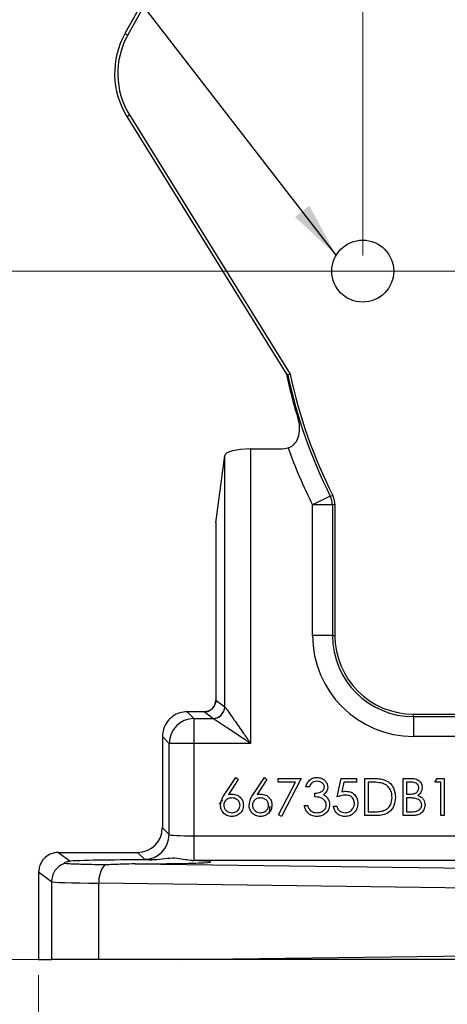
# Model space of a CAD drawing. Header units: inches. Extents: x 0.6 to 16.3, y 0.2 to 11.5.
# Tile 3 of 33: x 2.3 to 3.3, y 4.3 to 6.8. Entities that reach past the tile are written whole.
import ezdxf

# ---------------------------------------------------------------- set-up
doc = ezdxf.new("R2010")
doc.units = ezdxf.units.IN
doc.header["$MEASUREMENT"] = 0
doc.styles.add('SLDTEXTSTYLE0', font='TXT', dxfattribs={"width": 0.75})
doc.dimstyles.new('SLDDIMSTYLE0', dxfattribs={"dimtxt": 0.137795, "dimasz": 0.14, "dimexe": 0, "dimexo": 0.0625, "dimgap": 0.034449, "dimtad": 0, "dimtih": 1, "dimtoh": 1, "dimdec": 1, "dimlfac": 2, "dimrnd": 1e-09, "dimzin": 12, "dimdsep": 46, "dimtxsty": 'SLDTEXTSTYLE0', "dimblk1": 'CLOSED', "dimblk2": 'CLOSED', "dimsah": 1, "dimcen": 0.09, "dimadec": 0, "dimazin": 3, "dimtfac": 1, "dimtdec": 1, "dimtofl": 0, "dimtmove": 0, "dimatfit": 3, "dimldrblk": 'CLOSED', "dimfxl": 0, "dimfrac": 2, "dimtolj": 1, "dimtzin": 12, "dimarcsym": 0})
doc.dimstyles.new('SLDDIMSTYLE2', dxfattribs={"dimtxt": 0.137795, "dimasz": 0.14, "dimexe": 0, "dimexo": 0.0625, "dimgap": 0.034449, "dimtad": 1, "dimdec": 1, "dimlfac": 2, "dimrnd": 1e-09, "dimzin": 12, "dimdsep": 46, "dimtxsty": 'SLDTEXTSTYLE0', "dimblk1": 'CLOSED', "dimblk2": 'CLOSED', "dimsah": 1, "dimcen": 0.09, "dimadec": 0, "dimazin": 3, "dimtfac": 1, "dimtofl": 0, "dimtmove": 0, "dimatfit": 3, "dimldrblk": 'CLOSED', "dimfxl": 0, "dimfrac": 2, "dimtolj": 1, "dimtzin": 12, "dimarcsym": 0})
doc.dimstyles.new('SLDDIMSTYLE6', dxfattribs={"dimtxt": 0.18, "dimasz": 0.14, "dimexe": 0, "dimexo": 0.0625, "dimgap": 0, "dimtad": 0, "dimtih": 1, "dimtoh": 1, "dimdec": 0, "dimrnd": 1e-09, "dimzin": 0, "dimdsep": 46, "dimtxsty": 'Standard', "dimsah": 1, "dimcen": 0.09, "dimadec": 0, "dimazin": 0, "dimtfac": 0.14, "dimtdec": 0, "dimtofl": 0, "dimtmove": 0, "dimatfit": 3, "dimfxl": 0, "dimfrac": 2, "dimtolj": 1, "dimtzin": 0, "dimarcsym": 0})

# ---------------------------------------------------------------- blocks, each defined once
blk = doc.blocks.new('_Closed')
at = {"color": 0, "linetype": 'ByBlock', "lineweight": -2}
for p, q in [((-1, 0.166667), (0, 0)), ((-1, 0.166667), (-1, -0.166667)), ((0, 0), (-1, -0.166667)), ((0, 0), (-1, 0))]:
    blk.add_line(p, q, dxfattribs=at)
blk = doc.blocks.new('_D_5')
at = {"color": 7, "linetype": 'Continuous', "lineweight": 0}
for p, q in [((3.9811, 8.1117), (3.9391, 8.1117)), ((3.9391, 8.1117), (3.9391, 7.893)), ((4.2865, 8.1117), (4.3285, 8.1117)), ((4.3285, 8.1117), (4.3285, 7.893)), ((3.9391, 7.893), (3.9811, 7.893)), ((4.3285, 7.893), (4.2865, 7.893)), ((3.1153, 6.1655), (3.1153, 7.7262)), ((5.2098, 6.1655), (5.2098, 7.7262)), ((3.1153, 7.6868), (5.2098, 7.6868))]:
    blk.add_line(p, q, dxfattribs=at)
at = {"color": 7, "linetype": 'Continuous', "lineweight": 18, "xscale": 0.14, "yscale": 0.14, "rotation": 180.0000000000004}
blk.add_blockref('_Closed', (3.1153, 7.6868, 0.8982), dxfattribs=at)
at = {"color": 7, "linetype": 'Continuous', "lineweight": 18, "xscale": 0.14, "yscale": 0.14}
blk.add_blockref('_Closed', (5.2098, 7.6868, 0.8982), dxfattribs=at)
at = {"color": 7, "linetype": 'Continuous', "lineweight": 18, "char_height": 0.1378, "attachment_point": 1, "style": 'SLDTEXTSTYLE0'}
for s, insert in [('106', (3.9811, 8.0706)), ('4.2', (4.0065, 7.8644))]:
    blk.add_mtext(s, dxfattribs=dict(at, insert=insert))
blk = doc.blocks.new('_D_6')
at = {"color": 7, "linetype": 'Continuous', "lineweight": 0}
for p, q in [((4.1232, 6.1261), (1.8621, 6.1261)), ((1.9015, 6.1261), (1.9015, 5.8795)), ((1.7997, 5.8515), (1.7577, 5.8515)), ((1.7577, 5.8515), (1.7577, 5.6328)), ((2.0033, 5.8515), (2.0453, 5.8515)), ((2.0453, 5.8515), (2.0453, 5.6328)), ((1.7577, 5.6328), (1.7997, 5.6328)), ((2.0453, 5.6328), (2.0033, 5.6328)), ((1.9015, 4.3897), (1.9015, 5.4266)), ((2.4106, 4.3897), (1.8621, 4.3897))]:
    blk.add_line(p, q, dxfattribs=at)
at = {"color": 7, "linetype": 'Continuous', "lineweight": 18, "xscale": 0.14, "yscale": 0.14}
for p, rotation in [((1.9015, 6.1261, 0.8982), 90.0000000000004), ((1.9015, 4.3897, 0.8982), 270.0000000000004)]:
    blk.add_blockref('_Closed', p, dxfattribs=dict(at, rotation=rotation))
at = {"color": 7, "linetype": 'Continuous', "lineweight": 18, "char_height": 0.1378, "attachment_point": 1, "style": 'SLDTEXTSTYLE0'}
for s, insert in [('88', (1.7997, 5.8104)), ('3.5', (1.7742, 5.6042))]:
    blk.add_mtext(s, dxfattribs=dict(at, insert=insert))
blk = doc.blocks.new('_D_8')
at = {"color": 7, "linetype": 'Continuous', "lineweight": 0}
for p, q in [((4.1626, 6.0868), (4.1626, 3.7199)), ((2.298, 4.3503), (2.298, 3.7199)), ((2.9184, 4.1842), (2.8764, 4.1842)), ((2.8764, 4.1842), (2.8764, 3.9654)), ((3.1221, 4.1842), (3.164, 4.1842)), ((3.164, 4.1842), (3.164, 3.9654)), ((2.8764, 3.9654), (2.9184, 3.9654)), ((3.164, 3.9654), (3.1221, 3.9654)), ((4.1626, 3.7593), (2.298, 3.7593))]:
    blk.add_line(p, q, dxfattribs=at)
at = {"color": 7, "linetype": 'Continuous', "lineweight": 18, "xscale": 0.14, "yscale": 0.14, "rotation": 180.0000000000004}
blk.add_blockref('_Closed', (2.298, 3.7593, 0.8982), dxfattribs=at)
at = {"color": 7, "linetype": 'Continuous', "lineweight": 18, "xscale": 0.14, "yscale": 0.14}
blk.add_blockref('_Closed', (4.1626, 3.7593, 0.8982), dxfattribs=at)
at = {"color": 7, "linetype": 'Continuous', "lineweight": 18, "char_height": 0.1378, "attachment_point": 1, "style": 'SLDTEXTSTYLE0'}
for s, insert in [('95', (2.9184, 4.1431)), ('3.7', (2.893, 3.9369))]:
    blk.add_mtext(s, dxfattribs=dict(at, insert=insert))

msp = doc.modelspace()

# ---------------------------------------------------------------- linework, layer by layer
at = {"color": 7, "linetype": 'Continuous', "lineweight": 25}
for p, q in [((2.7864, 7.2109), (2.5158, 6.7251)), ((2.5227, 6.7212), (2.7933, 7.207)), ((2.5158, 6.7251), (2.5227, 6.7212)), ((2.5206, 6.5159), (2.5274, 6.52)), ((2.5206, 6.5159), (2.8582, 5.9708)), ((2.5274, 6.52), (2.9324, 5.8661)), ((2.8582, 5.9708), (2.9231, 5.866)), ((2.9324, 5.8661), (2.9265, 5.8637)), ((2.8322, 5.6778), (2.8322, 4.9349)), ((2.8322, 5.6778), (2.9127, 5.6778)), ((2.9127, 5.6778), (2.927, 5.68)), ((2.745, 5.4908), (2.7672, 5.661)), ((2.7672, 5.0274), (2.7672, 5.661)), ((3.0334, 5.5588), (2.9888, 5.5364)), ((3.0388, 5.5364), (2.9888, 5.5364)), ((2.9888, 5.2071), (2.9888, 5.5364)), ((3.0388, 5.5364), (3.0388, 5.2071)), ((3.045, 5.5379), (3.045, 5.2071)), ((2.745, 5.4908), (2.745, 5.0441)), ((2.745, 5.4905), (2.745, 5.0441)), ((3.0388, 5.2071), (2.9888, 5.2071)), ((3.0388, 5.2071), (3.045, 5.2071)), ((2.745, 5.0441), (2.7672, 5.0274)), ((2.6725, 5.0147), (2.6897, 4.9974)), ((2.7188, 5.0147), (2.6737, 5.0147)), ((2.6897, 4.9974), (2.6897, 4.9349)), ((2.6897, 4.9974), (2.7373, 4.9974)), ((2.7372, 4.9975), (2.7151, 5.0141)), ((3.2436, 5.0023), (3.2436, 5.0085)), ((3.2436, 5.0085), (3.5743, 5.0085)), ((3.2436, 5.0023), (3.5729, 5.0023)), ((3.2436, 5.0023), (3.2436, 4.9523)), ((2.6273, 4.9349), (2.61, 4.9522)), ((2.61, 4.951), (2.61, 4.7222)), ((3.5729, 4.9523), (3.2436, 4.9523)), ((2.6273, 4.7049), (2.6273, 4.9349)), ((2.6897, 4.9349), (2.6273, 4.9349)), ((2.6897, 4.9349), (2.6897, 4.7017)), ((2.8322, 4.9349), (2.6897, 4.9349)), ((2.7671, 4.8062), (2.7951, 4.849)), ((2.8016, 4.8439), (2.7768, 4.806)), ((2.7951, 4.849), (2.8016, 4.8439)), ((2.8392, 4.8062), (2.8672, 4.849)), ((2.8737, 4.8439), (2.8489, 4.806)), ((2.8672, 4.849), (2.8737, 4.8439)), ((2.9021, 4.837), (2.9021, 4.8466)), ((2.9021, 4.8466), (2.9598, 4.8466)), ((2.9598, 4.8466), (2.9105, 4.7504)), ((3.0511, 4.7997), (3.0607, 4.8466)), ((3.0607, 4.8466), (3.0992, 4.8466)), ((3.0992, 4.8466), (3.0992, 4.837)), ((3.1208, 4.7528), (3.1208, 4.8466)), ((3.1208, 4.8466), (3.1398, 4.8466)), ((3.217, 4.8466), (3.2353, 4.8466)), ((3.217, 4.7528), (3.217, 4.8466)), ((3.2975, 4.837), (3.303, 4.8466)), ((3.303, 4.8466), (3.3204, 4.8466)), ((3.3204, 4.8466), (3.3204, 4.7528)), ((2.9455, 4.837), (2.9021, 4.837)), ((2.9032, 4.7544), (2.9455, 4.837)), ((2.9802, 4.8249), (2.9718, 4.8249)), ((3.0673, 4.837), (3.0623, 4.8123)), ((3.0992, 4.837), (3.0673, 4.837)), ((3.1292, 4.837), (3.1292, 4.7624)), ((3.1358, 4.837), (3.1292, 4.837)), ((3.2368, 4.837), (3.2254, 4.837)), ((3.2254, 4.837), (3.2254, 4.8069)), ((3.3119, 4.837), (3.2975, 4.837)), ((3.3119, 4.7528), (3.3119, 4.837)), ((2.9946, 4.7997), (2.9946, 4.8093)), ((3.2254, 4.8069), (3.2311, 4.8069)), ((3.231, 4.7973), (3.2254, 4.7973)), ((3.2254, 4.7973), (3.2254, 4.7624)), ((2.9682, 4.7781), (2.9766, 4.7781)), ((3.0415, 4.7769), (3.0499, 4.7769)), ((2.9105, 4.7504), (2.9032, 4.7544)), ((3.1499, 4.7528), (3.1208, 4.7528)), ((3.1292, 4.7624), (3.14, 4.7624)), ((3.2423, 4.7528), (3.217, 4.7528)), ((3.2254, 4.7624), (3.2374, 4.7624)), ((3.3204, 4.7528), (3.3119, 4.7528)), ((2.61, 4.7222), (2.6273, 4.7049)), ((2.6897, 4.7017), (2.6897, 4.6392)), ((2.6897, 4.7017), (5.5669, 4.7017)), ((2.348, 4.6597), (2.348, 4.6597)), ((2.348, 4.6597), (2.3777, 4.638)), ((2.348, 4.6597), (2.5475, 4.6597)), ((2.5648, 4.6424), (2.5475, 4.6597)), ((2.5417, 4.6312), (3.5838, 4.6175)), ((5.5669, 4.6392), (2.6897, 4.6392)), ((2.3306, 4.5858), (2.298, 4.6097)), ((2.298, 4.6097), (2.298, 4.6097)), ((2.298, 4.6097), (2.298, 4.3897)), ((2.3306, 4.5858), (2.3306, 4.3897)), ((3.5614, 4.5675), (2.45, 4.5821)), ((2.45, 4.3897), (2.45, 4.5821)), ((2.6553, 4.3897), (3.5614, 4.4016)), ((2.298, 4.3897), (2.3306, 4.3897)), ((2.45, 4.3897), (2.3306, 4.3897)), ((2.6553, 4.3897), (2.45, 4.3897)), ((3.562, 4.3897), (2.6553, 4.3897))]:
    msp.add_line(p, q, dxfattribs=at)
at = {"color": 7, "linetype": 'Continuous', "lineweight": 25, "flags": 128}
for points in [[(3.0334, 5.5588), (3.0369, 5.5597), (3.0396, 5.5604)], [(3.045, 5.5379), (3.0411, 5.5369), (3.0388, 5.5364)]]:
    msp.add_lwpolyline(points, dxfattribs=at)
at = {"color": 7, "linetype": 'Continuous', "lineweight": 25}
msp.add_circle((3.1153, 6.1261), 0.0781, dxfattribs=at)
for centre, radius, start, end in [((2.6962, 6.6246), 0.2065, 150.8844, 211.7687), ((2.6962, 6.6246), 0.1986, 150.8844, 211.7687), ((4.1626, 6.1261), 1.2665, 191.7006, 197.2693), ((4.1626, 6.1261), 1.2637, 191.9869, 206.6759), ((4.1626, 6.1261), 1.2574, 191.9374, 206.7406), ((4.1626, 6.1261), 1.3136, 199.8534, 206.6759), ((2.9887, 5.5364), 0.05, 0.0167, 26.6592), ((3.2436, 5.2071), 0.2548, 180, 270), ((3.2436, 5.2071), 0.2048, 180, 270), ((3.2436, 5.2071), 0.1986, 180, 270), ((2.715, 5.0441), 0.03, 270.0689, 359.9464), ((2.7372, 5.0275), 0.03, 270.0689, 359.9464), ((2.6898, 4.9349), 0.0625, 90.046, 179.954), ((2.7373, 5.0274), 0.03, 270.0904, 309.4544), ((2.5647, 4.7049), 0.0625, 270.046, 359.954), ((2.3807, 4.5858), 0.05, 111.6845, 179.9407), ((2.5168, 4.5866), 0.067, 141.1888, 183.8574)]:
    msp.add_arc(centre, radius, start, end, dxfattribs=at)
at = {"color": 8, "linetype": 'Continuous', "lineweight": 25}
msp.add_arc((2.7372, 5.0274), 0.03, 309.447, 359.9187, dxfattribs=at)
at = {"color": 7, "linetype": 'Continuous', "lineweight": 25}
for centre, major_axis, ratio, start_param, end_param in [((2.8322, 5.6603), (0.065, 0), 0.267949, 1.570796, 3.106686), ((2.8322, 5.0275), (0.065, 0), 0.038272, 3.176499, 3.19342), ((2.6419, 4.9828), (0.071, 0.0167), 0.3822, 1.01777, 1.037178), ((2.775, 5.0141), (0.06, 0), 0.026186, 2.786141, 3.176499), ((2.8322, 4.9975), (0.095, 0), 0.026186, 3.176499, 3.19342), ((2.6419, 4.9828), (0.0167, 0.071), 0.3822, 2.104415, 2.123822), ((2.5475, 4.7222), (-0.0442, 0.0442), 0.999315, 2.356537, 3.926648), ((2.6897, 4.705), (0.0625, 0), 0.052372, 3.167773, 4.712389), ((2.547, 4.636), (0.185, 0), 0.026186, 1.369807, 2.727178), ((2.547, 4.636), (0.185, 0), 0.026186, 4.683612, 7.010142), ((2.6897, 4.6425), (0.125, 0), 0.026186, 3.167773, 3.703446), ((2.6897, 4.6425), (0.125, 0), 0.026186, 4.676503, 4.712389), ((2.547, 4.586), (0.2165, 0), 0.020139, 3.177344, 4.247678)]:
    msp.add_ellipse(centre, major_axis=major_axis, ratio=ratio, start_param=start_param, end_param=end_param, dxfattribs=at)
for points, knots in [([(2.9224, 5.8693), (2.9229, 5.8686), (2.9245, 5.8662), (2.9261, 5.864), (2.9264, 5.8638), (2.9265, 5.8637)], [0, 0, 0, 0, 0.2370231, 0.7590494, 1, 1, 1, 1]), ([(2.927, 5.68), (2.9299, 5.6812), (2.9358, 5.6836), (2.9444, 5.691), (2.9527, 5.7039), (2.9567, 5.7209), (2.9563, 5.7363), (2.9544, 5.7461), (2.9534, 5.7496), (2.9532, 5.7502)], [0, 0, 0, 0, 0.1013596, 0.2130101, 0.3856328, 0.6569162, 0.8783886, 0.9791254, 1, 1, 1, 1]), ([(3.045, 5.5379), (3.0445, 5.5435), (3.0438, 5.5513), (3.0406, 5.5584), (3.0396, 5.5604)], [0, 0, 0, 0, 0.722053, 1, 1, 1, 1]), ([(2.7446, 5.0441), (2.7447, 5.043), (2.7452, 5.0392), (2.7437, 5.0357), (2.7426, 5.0331)], [0, 0, 0, 0, 0.287842, 1, 1, 1, 1]), ([(2.7426, 5.0331), (2.7424, 5.0324), (2.7415, 5.0289), (2.7376, 5.0241), (2.7324, 5.0194), (2.7274, 5.0167), (2.7235, 5.0154), (2.7213, 5.0149), (2.7203, 5.0147), (2.7199, 5.0147), (2.72, 5.0147), (2.72, 5.0147)], [0, 0, 0, 0, 0.0642504, 0.2875887, 0.475426, 0.631676, 0.7493365, 0.825702, 0.8917215, 0.975051, 1, 1, 1, 1]), ([(2.7673, 5.0274), (2.7678, 5.0268), (2.7685, 5.026), (2.7718, 5.0216), (2.7783, 5.0124), (2.7934, 4.9909), (2.8123, 4.9636), (2.8263, 4.9434), (2.8321, 4.935), (2.8322, 4.9349)], [0, 0, 0, 0, 0.100679, 0.127743, 0.262261, 0.471869, 0.778492, 0.99805, 1, 1, 1, 1]), ([(2.6725, 5.0147), (2.6662, 5.0141), (2.6538, 5.0129), (2.6359, 5.0038), (2.6215, 4.9897), (2.6118, 4.9715), (2.6106, 4.9585), (2.61, 4.9522)], [0, 0, 0, 0, 0.195552, 0.390497, 0.59463, 0.801589, 1, 1, 1, 1]), ([(2.8322, 4.9349), (2.8321, 4.935), (2.8236, 4.9407), (2.8032, 4.9543), (2.7755, 4.9727), (2.7535, 4.9872), (2.7439, 4.9934), (2.7391, 4.9965), (2.7381, 4.997), (2.7373, 4.9974)], [0, 0, 0, 0, 0.001978, 0.221907, 0.529041, 0.738816, 0.873123, 0.898943, 1, 1, 1, 1]), ([(2.9718, 4.8249), (2.9729, 4.8285), (2.975, 4.8357), (2.9822, 4.8437), (2.9909, 4.8483), (2.9968, 4.8487), (2.9997, 4.849)], [0, 0, 0, 0, 0.280288, 0.55968, 0.779747, 1, 1, 1, 1]), ([(2.9997, 4.849), (3.0035, 4.8486), (3.0111, 4.8478), (3.0202, 4.8417), (3.0259, 4.8336), (3.0267, 4.8276), (3.0271, 4.8246)], [0, 0, 0, 0, 0.280085, 0.559868, 0.780099, 1, 1, 1, 1]), ([(3.1398, 4.8466), (3.1454, 4.8466), (3.1555, 4.8466), (3.1652, 4.8442), (3.1695, 4.8432)], [0, 0, 0, 0, 0.560445, 1, 1, 1, 1]), ([(3.1695, 4.8432), (3.1743, 4.8409), (3.1838, 4.8363), (3.1954, 4.8205), (3.1969, 4.8068), (3.1978, 4.7985)], [0, 0, 0, 0, 0.280275, 0.560709, 1, 1, 1, 1]), ([(3.2353, 4.8466), (3.2393, 4.8465), (3.2473, 4.8463), (3.2578, 4.8415), (3.264, 4.8328), (3.2647, 4.8265), (3.2651, 4.8233)], [0, 0, 0, 0, 0.281352, 0.559956, 0.779911, 1, 1, 1, 1]), ([(2.9998, 4.8394), (2.9974, 4.8392), (2.9925, 4.8388), (2.9848, 4.8341), (2.9819, 4.8284), (2.9802, 4.8249)], [0, 0, 0, 0, 0.280636, 0.560364, 1, 1, 1, 1]), ([(2.9946, 4.8093), (2.9999, 4.8098), (3.0079, 4.8105), (3.0156, 4.8161), (3.0183, 4.8207), (3.0185, 4.8233), (3.0187, 4.8247)], [0, 0, 0, 0, 0.499396, 0.749029, 0.874536, 1, 1, 1, 1]), ([(3.0187, 4.8247), (3.0182, 4.8271), (3.0172, 4.832), (3.0101, 4.8381), (3.0037, 4.8389), (2.9998, 4.8394)], [0, 0, 0, 0, 0.27886, 0.560054, 1, 1, 1, 1]), ([(3.0271, 4.8246), (3.0269, 4.8225), (3.0266, 4.8181), (3.0232, 4.8109), (3.0188, 4.8075), (3.0161, 4.8053)], [0, 0, 0, 0, 0.280508, 0.560792, 1, 1, 1, 1]), ([(3.1646, 4.8343), (3.1593, 4.8353), (3.1498, 4.8369), (3.1401, 4.837), (3.1358, 4.837)], [0, 0, 0, 0, 0.559542, 1, 1, 1, 1]), ([(3.1893, 4.7985), (3.189, 4.8029), (3.1884, 4.8117), (3.1826, 4.8227), (3.1743, 4.8306), (3.1679, 4.8331), (3.1646, 4.8343)], [0, 0, 0, 0, 0.280178, 0.559765, 0.779797, 1, 1, 1, 1]), ([(3.2311, 4.8069), (3.2369, 4.8069), (3.2443, 4.8069), (3.2516, 4.8117), (3.2544, 4.815), (3.2563, 4.8189), (3.2565, 4.8217), (3.2567, 4.8232)], [0, 0, 0, 0, 0.498608, 0.624017, 0.749402, 0.874733, 1, 1, 1, 1]), ([(3.2567, 4.8232), (3.2564, 4.8255), (3.256, 4.8289), (3.253, 4.8325), (3.2474, 4.8365), (3.2415, 4.8368), (3.2368, 4.837)], [0, 0, 0, 0, 0.249269, 0.3748986, 0.5005873, 1, 1, 1, 1]), ([(3.2651, 4.8233), (3.2645, 4.8188), (3.2634, 4.8106), (3.257, 4.8056), (3.2542, 4.8034)], [0, 0, 0, 0, 0.559198, 1, 1, 1, 1]), ([(2.7567, 4.779), (2.7576, 4.7845), (2.7592, 4.7943), (2.7647, 4.8025), (2.7671, 4.8062)], [0, 0, 0, 0, 0.558273, 1, 1, 1, 1]), ([(2.7848, 4.7973), (2.7819, 4.797), (2.7762, 4.7965), (2.7696, 4.7916), (2.7657, 4.7853), (2.7653, 4.7809), (2.7651, 4.7786)], [0, 0, 0, 0, 0.280117, 0.559439, 0.779681, 1, 1, 1, 1]), ([(2.7768, 4.806), (2.7786, 4.8063), (2.7818, 4.8068), (2.7851, 4.8069), (2.7865, 4.8069)], [0, 0, 0, 0, 0.55991, 1, 1, 1, 1]), ([(2.8059, 4.7786), (2.8055, 4.7816), (2.8046, 4.7875), (2.7985, 4.7934), (2.7917, 4.7968), (2.7871, 4.7971), (2.7848, 4.7973)], [0, 0, 0, 0, 0.278758, 0.558607, 0.779181, 1, 1, 1, 1]), ([(2.7865, 4.8069), (2.7906, 4.8064), (2.7989, 4.8055), (2.808, 4.798), (2.8135, 4.7888), (2.8141, 4.7824), (2.8143, 4.7791)], [0, 0, 0, 0, 0.279643, 0.559335, 0.779541, 1, 1, 1, 1]), ([(2.8288, 4.779), (2.8297, 4.7845), (2.8313, 4.7943), (2.8368, 4.8025), (2.8392, 4.8062)], [0, 0, 0, 0, 0.5582731, 1, 1, 1, 1]), ([(2.8569, 4.7973), (2.854, 4.797), (2.8483, 4.7965), (2.8418, 4.7916), (2.8378, 4.7853), (2.8374, 4.7809), (2.8372, 4.7786)], [0, 0, 0, 0, 0.280117, 0.5594387, 0.7796809, 1, 1, 1, 1]), ([(2.8489, 4.806), (2.8507, 4.8063), (2.854, 4.8068), (2.8572, 4.8069), (2.8586, 4.8069)], [0, 0, 0, 0, 0.55991, 1, 1, 1, 1]), ([(2.878, 4.7786), (2.8776, 4.7816), (2.8767, 4.7875), (2.8706, 4.7934), (2.8638, 4.7968), (2.8592, 4.7971), (2.8569, 4.7973)], [0, 0, 0, 0, 0.278758, 0.558607, 0.779181, 1, 1, 1, 1]), ([(2.8586, 4.8069), (2.8628, 4.8064), (2.871, 4.8055), (2.8801, 4.798), (2.8856, 4.7888), (2.8862, 4.7824), (2.8865, 4.7791)], [0, 0, 0, 0, 0.279643, 0.559335, 0.779541, 1, 1, 1, 1]), ([(3.0235, 4.7799), (3.0233, 4.7815), (3.0231, 4.7848), (3.0202, 4.7907), (3.0114, 4.7988), (3.0013, 4.7993), (2.9946, 4.7997)], [0, 0, 0, 0, 0.125583, 0.251209, 0.500631, 1, 1, 1, 1]), ([(3.0161, 4.8053), (3.0183, 4.8042), (3.0222, 4.8021), (3.025, 4.7988), (3.0263, 4.7973)], [0, 0, 0, 0, 0.559838, 1, 1, 1, 1]), ([(3.0263, 4.7973), (3.0281, 4.7945), (3.0313, 4.7893), (3.0317, 4.7833), (3.0319, 4.7807)], [0, 0, 0, 0, 0.559419, 1, 1, 1, 1]), ([(3.0718, 4.8045), (3.0678, 4.8041), (3.0607, 4.8034), (3.0541, 4.8008), (3.0511, 4.7997)], [0, 0, 0, 0, 0.559416, 1, 1, 1, 1]), ([(3.0623, 4.8123), (3.0643, 4.8129), (3.0679, 4.8139), (3.0717, 4.814), (3.0733, 4.8141)], [0, 0, 0, 0, 0.560064, 1, 1, 1, 1]), ([(3.0944, 4.7838), (3.094, 4.7871), (3.0934, 4.7935), (3.087, 4.8006), (3.0794, 4.8041), (3.0743, 4.8044), (3.0718, 4.8045)], [0, 0, 0, 0, 0.279541, 0.558629, 0.779084, 1, 1, 1, 1]), ([(3.0733, 4.8141), (3.0778, 4.8136), (3.0867, 4.8127), (3.0966, 4.8043), (3.1021, 4.794), (3.1026, 4.787), (3.1028, 4.7835)], [0, 0, 0, 0, 0.279656, 0.558998, 0.779286, 1, 1, 1, 1]), ([(3.1978, 4.7985), (3.1971, 4.7915), (3.1957, 4.7774), (3.1836, 4.7607), (3.1665, 4.7533), (3.1554, 4.753), (3.1499, 4.7528)], [0, 0, 0, 0, 0.280104, 0.559217, 0.778847, 1, 1, 1, 1]), ([(3.1668, 4.7648), (3.1705, 4.7665), (3.178, 4.7697), (3.1875, 4.7816), (3.1886, 4.7921), (3.1893, 4.7985)], [0, 0, 0, 0, 0.280518, 0.561008, 1, 1, 1, 1]), ([(3.2485, 4.7962), (3.2453, 4.7966), (3.2394, 4.7973), (3.2336, 4.7973), (3.231, 4.7973)], [0, 0, 0, 0, 0.559734, 1, 1, 1, 1]), ([(3.2639, 4.7794), (3.2636, 4.7817), (3.263, 4.7863), (3.2576, 4.793), (3.252, 4.795), (3.2485, 4.7962)], [0, 0, 0, 0, 0.279937, 0.560436, 1, 1, 1, 1]), ([(3.2542, 4.8034), (3.257, 4.8023), (3.2626, 4.8), (3.2686, 4.7937), (3.2718, 4.7865), (3.2721, 4.7818), (3.2723, 4.7794)], [0, 0, 0, 0, 0.280408, 0.559563, 0.779731, 1, 1, 1, 1]), ([(2.7617, 4.7896), (2.7603, 4.7893), (2.7576, 4.7888), (2.7549, 4.784), (2.7535, 4.7818)], [0, 0, 0, 0, 0.52704, 1, 1, 1, 1]), ([(2.785, 4.7504), (2.7809, 4.7509), (2.7725, 4.7519), (2.763, 4.7596), (2.7576, 4.7691), (2.757, 4.7757), (2.7567, 4.779)], [0, 0, 0, 0, 0.279635, 0.55907, 0.779561, 1, 1, 1, 1]), ([(2.7651, 4.7786), (2.7655, 4.7757), (2.7663, 4.77), (2.7721, 4.764), (2.7787, 4.7605), (2.7832, 4.7602), (2.7855, 4.76)], [0, 0, 0, 0, 0.279041, 0.558781, 0.77925, 1, 1, 1, 1]), ([(2.8143, 4.7791), (2.8139, 4.7748), (2.8129, 4.7663), (2.8049, 4.7568), (2.7951, 4.7514), (2.7884, 4.7507), (2.785, 4.7504)], [0, 0, 0, 0, 0.279611, 0.558955, 0.779475, 1, 1, 1, 1]), ([(2.7855, 4.76), (2.7884, 4.7603), (2.7941, 4.7609), (2.8008, 4.7657), (2.8052, 4.7718), (2.8057, 4.7764), (2.8059, 4.7786)], [0, 0, 0, 0, 0.280042, 0.559939, 0.780012, 1, 1, 1, 1]), ([(2.8572, 4.7504), (2.853, 4.7509), (2.8446, 4.7519), (2.8351, 4.7596), (2.8297, 4.7691), (2.8291, 4.7757), (2.8288, 4.779)], [0, 0, 0, 0, 0.279635, 0.55907, 0.779561, 1, 1, 1, 1]), ([(2.8372, 4.7786), (2.8376, 4.7757), (2.8384, 4.77), (2.8442, 4.764), (2.8508, 4.7605), (2.8553, 4.7602), (2.8576, 4.76)], [0, 0, 0, 0, 0.279041, 0.558781, 0.77925, 1, 1, 1, 1]), ([(2.8865, 4.7791), (2.886, 4.7748), (2.885, 4.7663), (2.877, 4.7568), (2.8672, 4.7514), (2.8605, 4.7507), (2.8572, 4.7504)], [0, 0, 0, 0, 0.279611, 0.558955, 0.779475, 1, 1, 1, 1]), ([(2.8576, 4.76), (2.8605, 4.7603), (2.8663, 4.7609), (2.8729, 4.7657), (2.8773, 4.7718), (2.8778, 4.7764), (2.878, 4.7786)], [0, 0, 0, 0, 0.280042, 0.559939, 0.780012, 1, 1, 1, 1]), ([(2.881, 4.7765), (2.8809, 4.776), (2.8801, 4.7727), (2.8799, 4.7675), (2.8796, 4.7621), (2.8795, 4.7614)], [0, 0, 0, 0, 0.123087, 0.874006, 1, 1, 1, 1]), ([(2.9995, 4.7504), (2.9952, 4.7508), (2.9866, 4.7515), (2.9764, 4.7587), (2.9705, 4.7682), (2.969, 4.7748), (2.9682, 4.7781)], [0, 0, 0, 0, 0.279876, 0.559011, 0.77927, 1, 1, 1, 1]), ([(2.9766, 4.7781), (2.9775, 4.7753), (2.979, 4.7705), (2.9824, 4.7667), (2.9839, 4.7651)], [0, 0, 0, 0, 0.560694, 1, 1, 1, 1]), ([(3.0319, 4.7807), (3.0312, 4.7761), (3.0299, 4.7669), (3.0211, 4.7568), (3.0104, 4.7512), (3.0031, 4.7507), (2.9995, 4.7504)], [0, 0, 0, 0, 0.279308, 0.558806, 0.779295, 1, 1, 1, 1]), ([(2.9996, 4.76), (3.0029, 4.7603), (3.0093, 4.7607), (3.0172, 4.7656), (3.0225, 4.7722), (3.0232, 4.7773), (3.0235, 4.7799)], [0, 0, 0, 0, 0.280599, 0.560151, 0.780303, 1, 1, 1, 1]), ([(3.0701, 4.7504), (3.0661, 4.7508), (3.0581, 4.7517), (3.049, 4.7588), (3.0433, 4.7676), (3.0421, 4.7738), (3.0415, 4.7769)], [0, 0, 0, 0, 0.27959, 0.559017, 0.779362, 1, 1, 1, 1]), ([(3.0499, 4.7769), (3.0506, 4.7742), (3.0521, 4.7689), (3.0578, 4.7636), (3.0642, 4.7606), (3.0685, 4.7602), (3.0706, 4.76)], [0, 0, 0, 0, 0.28002, 0.559165, 0.779624, 1, 1, 1, 1]), ([(3.1028, 4.7835), (3.1023, 4.7786), (3.1012, 4.7689), (3.0927, 4.7576), (3.0816, 4.7513), (3.0739, 4.7507), (3.0701, 4.7504)], [0, 0, 0, 0, 0.2798615, 0.5592956, 0.7794362, 1, 1, 1, 1]), ([(3.0706, 4.76), (3.0741, 4.7604), (3.0811, 4.7613), (3.089, 4.7677), (3.0937, 4.7755), (3.0942, 4.781), (3.0944, 4.7838)], [0, 0, 0, 0, 0.279605, 0.559388, 0.779575, 1, 1, 1, 1]), ([(3.2374, 4.7624), (3.2403, 4.7625), (3.2462, 4.7626), (3.2551, 4.7645), (3.2608, 4.7697), (3.2635, 4.775), (3.2637, 4.778), (3.2639, 4.7794)], [0, 0, 0, 0, 0.251053, 0.500846, 0.749472, 0.874759, 1, 1, 1, 1]), ([(3.2723, 4.7794), (3.2717, 4.7752), (3.2706, 4.7668), (3.2622, 4.7579), (3.2522, 4.7534), (3.2456, 4.753), (3.2423, 4.7528)], [0, 0, 0, 0, 0.27913, 0.558665, 0.779075, 1, 1, 1, 1]), ([(2.9839, 4.7651), (2.9866, 4.7634), (2.9915, 4.7604), (2.9971, 4.7601), (2.9996, 4.76)], [0, 0, 0, 0, 0.558702, 1, 1, 1, 1]), ([(3.14, 4.7624), (3.1451, 4.7624), (3.1541, 4.7624), (3.1629, 4.7641), (3.1668, 4.7648)], [0, 0, 0, 0, 0.560426, 1, 1, 1, 1]), ([(2.348, 4.6597), (2.3443, 4.6594), (2.335, 4.6588), (2.321, 4.6528), (2.3083, 4.6416), (2.2997, 4.6266), (2.2986, 4.6153), (2.298, 4.6097)], [0, 0, 0, 0, 0.141466, 0.356068, 0.570659, 0.785331, 1, 1, 1, 1]), ([(2.6853, 4.6392), (2.6795, 4.6399), (2.6679, 4.6412), (2.6471, 4.6455), (2.6229, 4.6448), (2.6014, 4.6412), (2.588, 4.6409), (2.584, 4.6408)], [0, 0, 0, 0, 0.2082363, 0.4208059, 0.6543979, 0.8964913, 1, 1, 1, 1]), ([(2.3622, 4.6323), (2.3622, 4.6327), (2.3623, 4.6335), (2.3677, 4.6365), (2.3745, 4.6375), (2.3777, 4.638)], [0, 0, 0, 0, 0.338387, 0.685749, 1, 1, 1, 1]), ([(2.4646, 4.6286), (2.4557, 4.6287), (2.4379, 4.6289), (2.4145, 4.6294), (2.3947, 4.63), (2.3789, 4.6306), (2.3681, 4.6313), (2.3633, 4.6319), (2.3624, 4.6322), (2.3622, 4.6323)], [0, 0, 0, 0, 0.155099, 0.310198, 0.468288, 0.626377, 0.784509, 0.942642, 1, 1, 1, 1]), ([(2.5417, 4.6312), (2.531, 4.6308), (2.5043, 4.6298), (2.4795, 4.629), (2.4646, 4.6286)], [0, 0, 0, 0, 0.401464, 1, 1, 1, 1])]:
    msp.add_open_spline(points, degree=3, knots=knots, dxfattribs=at)

# ---------------------------------------------------------------- dimensions: what is measured, and where the dimension line sits
at = {"color": 7, "linetype": 'Continuous', "lineweight": 18}
for base, p1, p2, picture, middle in [((5.2098, 7.6868), (3.1153, 6.1261), (5.2098, 6.1261), '_D_5', (4.1338, 7.6868)), ((2.298, 3.7593), (4.1626, 6.1261), (2.298, 4.3897), '_D_8', (3.0202, 3.7593))]:
    dim = msp.add_linear_dim(base=base, p1=p1, p2=p2, dimstyle='SLDDIMSTYLE2', dxfattribs=at)
    dim.commit()
    dim.dimension.update_dxf_attribs({"geometry": picture, "text_midpoint": middle, "dimtype": 160})
dim = msp.add_linear_dim(base=(1.9015, 4.3897), p1=(4.1626, 6.1261), p2=(2.45, 4.3897), angle=90, dimstyle='SLDDIMSTYLE0', dxfattribs=at)
dim.commit()
dim.dimension.update_dxf_attribs({"geometry": '_D_6', "text_midpoint": (1.9015, 5.653), "dimtype": 160})

# ---------------------------------------------------------------- leaders
at = {"color": 7, "linetype": 'Continuous', "lineweight": 0}
msp.add_leader([(3.0483, 6.1662), (2.3624, 7.0536)], dimstyle='SLDDIMSTYLE6', dxfattribs=at)

doc.saveas('drawing.dxf')
